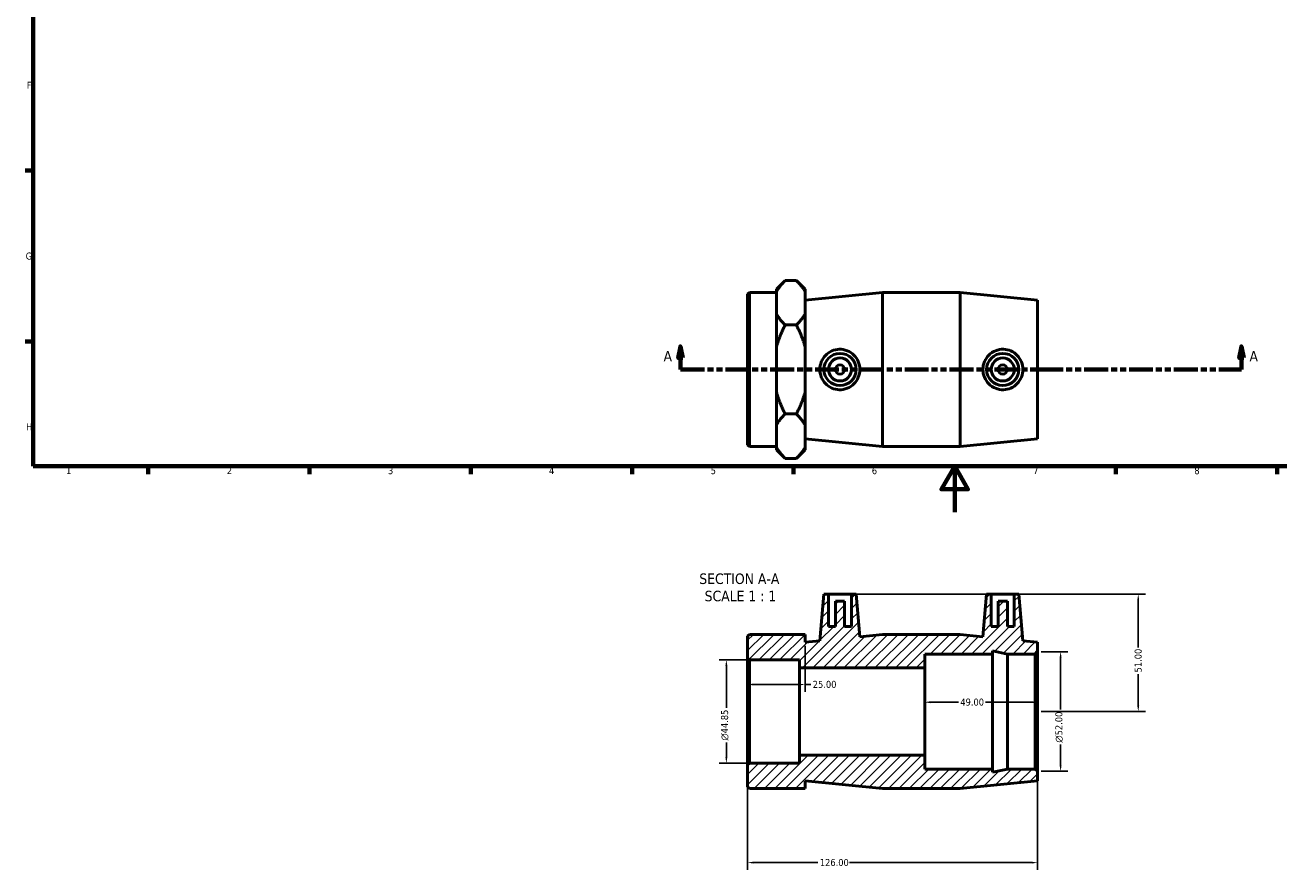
# Model space of a CAD drawing. Header units: millimetres. Extents: x 0 to 904, y -156 to 594.
# Tile 1 of 3: x 17 to 561, y -156 to 212. Entities that reach past the tile are written whole.
import ezdxf

# ---------------------------------------------------------------- set-up
doc = ezdxf.new("R2010")
doc.units = ezdxf.units.MM
doc.linetypes.add('DOUBLE_DASH_CHAIN', pattern=[1.2403, 0.6614, -0.0827, 0.1654, -0.0827, 0.1654, -0.0827])
for name, color, linetype, lineweight in [('Border (ANSI)', 7, 'Continuous', 70), ('Dimension (ANSI)', 7, 'Continuous', 25), ('Hatch (ANSI)', 7, 'Continuous', 18), ('Section Line (ANSI)', 7, 'DOUBLE_DASH_CHAIN', 70), ('Symbol (ANSI)', 7, 'Continuous', 25), ('Visible (ANSI)', 7, 'Continuous', 50)]:
    doc.layers.add(name, color=color, linetype=linetype, lineweight=lineweight)
doc.styles.add('Label Text (ANSI)', font='tahoma.ttf')
doc.styles.add('Note Text (ANSI)', font='tahoma.ttf')
doc.dimstyles.new('Default - mm (ANSI)', dxfattribs={"dimtxt": 3.048, "dimasz": 2.5, "dimexe": 3.175, "dimexo": 1.6002, "dimgap": 0.8, "dimtad": 0, "dimtoh": 1, "dimrnd": 1e-08, "dimzin": 4, "dimdsep": 46, "dimtxsty": 'Note Text (ANSI)', "dimcen": 0.09, "dimdle": 10, "dimclrd": 256, "dimclre": 256, "dimclrt": 230, "dimadec": 1, "dimazin": 1, "dimtfac": 1, "dimtofl": 0, "dimtmove": 0, "dimatfit": 3, "dimfxl": 1, "dimtolj": 1, "dimtzin": 4, "dimlwd": -1, "dimlwe": -1, "dimarcsym": 0})

# ---------------------------------------------------------------- blocks, each defined once
blk = doc.blocks.new('Borders Default Border')
at = {"layer": 'Border (ANSI)'}
for p, q in [((20, 148.5), (16.55, 148.5)), ((20, 74.25), (16.55, 74.25)), ((70.08, 20), (70.08, 16.55)), ((140.17, 20), (140.17, 16.55)), ((210.25, 20), (210.25, 16.55)), ((280.33, 20), (280.33, 16.55)), ((350.42, 20), (350.42, 16.55)), ((490.58, 20), (490.58, 16.55)), ((560.67, 20), (560.67, 16.55))]:
    blk.add_line(p, q, dxfattribs=at)
at = {"layer": 'Border (ANSI)', "flags": 128}
for points in [[(20, 20), (20, 574), (821, 574), (821, 20), (20, 20)], [(420.5, 0), (420.5, 20), (414.73, 10), (426.27, 10), (420.5, 20)]]:
    blk.add_lwpolyline(points, dxfattribs=at)
at = {"layer": 'Border (ANSI)', "color": 230, "true_color": 0xff0080, "char_height": 3.05, "attachment_point": 7, "style": 'Note Text (ANSI)'}
for s, insert in [('F', (17.29, 184.1)), ('G', (16.81, 109.79)), ('H', (16.97, 35.6)), ('1', (34.35, 16.55)), ('2', (104.2, 16.55)), ('3', (174.26, 16.49)), ('4', (244.23, 16.55)), ('5', (314.48, 16.49)), ('6', (384.49, 16.49)), ('7', (454.6, 16.55)), ('8', (524.63, 16.48))]:
    blk.add_mtext(s, dxfattribs=dict(at, insert=insert))
blk = doc.blocks.new('2dTransSection0')
at = {"layer": 'Section Line (ANSI)', "linetype": 'Continuous'}
for p, q in [((301.35, 72.06), (300.35, 67.06)), ((301.35, 67.06), (301.35, 72.06)), ((302.35, 67.06), (301.35, 72.06)), ((545.12, 72.06), (544.12, 67.06)), ((545.12, 67.06), (545.12, 72.06)), ((546.12, 67.06), (545.12, 72.06)), ((300.35, 67.06), (302.35, 67.06)), ((301.35, 62.06), (301.35, 67.06)), ((544.12, 67.06), (546.12, 67.06)), ((545.12, 62.06), (545.12, 67.06)), ((301.35, 62.06), (311.24, 62.06)), ((535.23, 62.06), (545.12, 62.06))]:
    blk.add_line(p, q, dxfattribs=at)
at = {"layer": 'Section Line (ANSI)', "linetype": 'DOUBLE_DASH_CHAIN', "ltscale": 15.71387}
blk.add_line((301.35, 62.06), (545.12, 62.06), dxfattribs=at)
at = {"layer": 'Section Line (ANSI)', "linetype": 'Continuous', "flags": 128}
for points in [[(302.35, 67.06), (301.35, 72.06), (300.35, 67.06), (302.35, 67.06)], [(546.12, 67.06), (545.12, 72.06), (544.12, 67.06), (546.12, 67.06)]]:
    blk.add_lwpolyline(points, dxfattribs=at)
at = {"layer": 'Section Line (ANSI)'}
for points in [[(302.35, 67.06), (301.35, 72.06), (300.35, 67.06), (302.35, 67.06)], [(546.12, 67.06), (545.12, 72.06), (544.12, 67.06), (546.12, 67.06)]]:
    blk.add_solid(points, dxfattribs=at)
at = {"layer": 'Section Line (ANSI)', "char_height": 4.57, "attachment_point": 7, "style": 'Label Text (ANSI)'}
for insert in [(293.99, 65.56), (548.59, 65.56)]:
    blk.add_mtext('A', dxfattribs=dict(at, insert=insert))
blk = doc.blocks.new('*D7')
at = {"layer": 'Defpoints', "color": 0, "transparency": 16777216}
for p in [(331.28, -64.22), (321.28, -109.06), (331.28, -109.06)]:
    blk.add_point(p, dxfattribs=at)
at = {"layer": 'Dimension (ANSI)', "transparency": 16777216}
for p, q in [((329.68, -64.22), (318.11, -64.22)), ((321.28, -66.72), (321.28, -85)), ((321.28, -106.56), (321.28, -100.09)), ((329.68, -109.06), (318.11, -109.06))]:
    blk.add_line(p, q, dxfattribs=at)
for points in [[(320.86, -66.72), (321.7, -66.72), (321.28, -64.22)], [(320.86, -106.56), (321.7, -106.56), (321.28, -109.06)]]:
    blk.add_solid(points, dxfattribs=at)
at = {"layer": 'Dimension (ANSI)', "color": 230, "true_color": 0xff0080, "transparency": 16777216, "insert": (318.99, -99.29), "char_height": 3.048, "attachment_point": 1, "rotation": 90, "style": 'Note Text (ANSI)'}
blk.add_mtext('\\A1;\\fAIGDT|b0|i0;\\H3.0480;\\ln\\fTahoma|b0|i0;\\H3.0480;44.85', dxfattribs=at)
blk = doc.blocks.new('*D8')
at = {"layer": 'Defpoints', "color": 0, "transparency": 16777216}
for p in [(330.53, -109.81), (456.53, -112.64), (330.53, -152.34)]:
    blk.add_point(p, dxfattribs=at)
at = {"layer": 'Dimension (ANSI)', "transparency": 16777216}
for p, q in [((330.53, -111.41), (330.53, -155.51)), ((456.53, -114.24), (456.53, -155.51)), ((333.03, -152.34), (361.1, -152.34)), ((454.03, -152.34), (374.78, -152.34))]:
    blk.add_line(p, q, dxfattribs=at)
for points in [[(333.03, -151.92), (333.03, -152.75), (330.53, -152.34)], [(454.03, -151.92), (454.03, -152.75), (456.53, -152.34)]]:
    blk.add_solid(points, dxfattribs=at)
at = {"layer": 'Dimension (ANSI)', "color": 230, "true_color": 0xff0080, "transparency": 16777216, "insert": (361.9, -150.75), "char_height": 3.048, "attachment_point": 1, "style": 'Note Text (ANSI)'}
blk.add_mtext('\\A1;126.00', dxfattribs=at)
blk = doc.blocks.new('*D9')
at = {"layer": 'Defpoints', "color": 0, "transparency": 16777216}
for p in [(456.53, -60.64), (456.53, -112.64), (466.53, -112.64)]:
    blk.add_point(p, dxfattribs=at)
at = {"layer": 'Dimension (ANSI)', "transparency": 16777216}
for p, q in [((458.13, -60.64), (469.71, -60.64)), ((466.53, -63.14), (466.53, -85.83)), ((466.53, -110.14), (466.53, -100.97)), ((458.13, -112.64), (469.71, -112.64))]:
    blk.add_line(p, q, dxfattribs=at)
for points in [[(466.11, -63.14), (466.95, -63.14), (466.53, -60.64)], [(466.11, -110.14), (466.95, -110.14), (466.53, -112.64)]]:
    blk.add_solid(points, dxfattribs=at)
at = {"layer": 'Dimension (ANSI)', "color": 230, "true_color": 0xff0080, "transparency": 16777216, "insert": (464.24, -100.17), "char_height": 3.048, "attachment_point": 1, "rotation": 90, "style": 'Note Text (ANSI)'}
blk.add_mtext('\\A1;\\fAIGDT|b0|i0;\\H3.0480;\\ln\\fTahoma|b0|i0;\\H3.0480;52.00', dxfattribs=at)
blk = doc.blocks.new('*D10')
at = {"layer": 'Defpoints', "color": 0, "transparency": 16777216}
for p in [(407.53, -82.6), (407.53, -86.64), (456.53, -86.64)]:
    blk.add_point(p, dxfattribs=at)
at = {"layer": 'Dimension (ANSI)', "transparency": 16777216}
for p, q in [((410.03, -82.6), (422.15, -82.6)), ((454.03, -82.6), (433.92, -82.6))]:
    blk.add_line(p, q, dxfattribs=at)
for points in [[(410.03, -82.18), (410.03, -83.02), (407.53, -82.6)], [(454.03, -82.18), (454.03, -83.02), (456.53, -82.6)]]:
    blk.add_solid(points, dxfattribs=at)
at = {"layer": 'Dimension (ANSI)', "color": 230, "true_color": 0xff0080, "transparency": 16777216, "insert": (422.95, -81.01), "char_height": 3.048, "attachment_point": 1, "style": 'Note Text (ANSI)'}
blk.add_mtext('\\A1;49.00', dxfattribs=at)
blk = doc.blocks.new('*D11')
at = {"layer": 'Defpoints', "color": 0, "transparency": 16777216}
for p in [(375.68, -35.64), (456.53, -86.64), (500.26, -86.64)]:
    blk.add_point(p, dxfattribs=at)
at = {"layer": 'Dimension (ANSI)', "transparency": 16777216}
for p, q in [((377.28, -35.64), (503.43, -35.64)), ((500.26, -38.14), (500.26, -58.84)), ((500.26, -84.14), (500.26, -70.44)), ((458.13, -86.64), (503.43, -86.64))]:
    blk.add_line(p, q, dxfattribs=at)
for points in [[(499.84, -38.14), (500.67, -38.14), (500.26, -35.64)], [(499.84, -84.14), (500.67, -84.14), (500.26, -86.64)]]:
    blk.add_solid(points, dxfattribs=at)
at = {"layer": 'Dimension (ANSI)', "color": 230, "true_color": 0xff0080, "transparency": 16777216, "insert": (498.67, -69.64), "char_height": 3.048, "attachment_point": 1, "rotation": 90, "style": 'Note Text (ANSI)'}
blk.add_mtext('\\A1;51.00', dxfattribs=at)
blk = doc.blocks.new('*D12')
at = {"layer": 'Defpoints', "color": 0, "transparency": 16777216}
for p in [(355.53, -56.49), (330.53, -74.9), (355.53, -74.9)]:
    blk.add_point(p, dxfattribs=at)
at = {"layer": 'Dimension (ANSI)', "transparency": 16777216}
for p, q in [((355.53, -58.09), (355.53, -78.08)), ((333.03, -74.9), (353.03, -74.9)), ((355.53, -74.9), (358.03, -74.9))]:
    blk.add_line(p, q, dxfattribs=at)
for points in [[(333.03, -74.48), (333.03, -75.32), (330.53, -74.9)], [(353.03, -74.48), (353.03, -75.32), (355.53, -74.9)]]:
    blk.add_solid(points, dxfattribs=at)
at = {"layer": 'Dimension (ANSI)', "color": 230, "true_color": 0xff0080, "transparency": 16777216, "insert": (358.83, -73.31), "char_height": 3.048, "attachment_point": 1, "style": 'Note Text (ANSI)'}
blk.add_mtext('\\A1;25.00', dxfattribs=at)

msp = doc.modelspace()

# ---------------------------------------------------------------- hatches: boundary and pattern name
at = {"layer": 'Hatch (ANSI)'}
h = msp.add_hatch(dxfattribs=at)
h.set_pattern_fill('ANSI31', color=256, scale=25.4, style=0)
h.set_pattern_definition([(45, (0, 0), (-2.245064, 2.245064), [])])
h.paths.add_polyline_path([(422.865, -53.14), (389.198, -53.14), (379.298, -54.125), (377.681, -35.64), (375.681, -35.64), (375.681, -49.64), (372.681, -49.64), (372.681, -38.64), (368.681, -38.64), (368.681, -49.64), (365.681, -49.64), (365.681, -35.64), (363.681, -35.64), (361.913, -55.855), (355.531, -56.49), (355.531, -53.14), (343.031, -53.14), (331.281, -53.14), (330.531, -53.89), (330.531, -63.468), (331.281, -64.218), (353.031, -64.218), (353.031, -67.64), (407.531, -67.64), (407.531, -61.64), (436.931, -61.64), (436.931, -60.252), (443.465, -61.64), (455.531, -61.64), (456.531, -60.64), (456.531, -56.49), (450.15, -55.855), (448.381, -35.64), (446.381, -35.64), (446.381, -49.64), (443.381, -49.64), (443.381, -38.64), (439.381, -38.64), (439.381, -49.64), (436.381, -49.64), (436.381, -35.64), (434.381, -35.64), (432.764, -54.125)])
h.paths.add_polyline_path([(389.198, -120.14), (422.865, -120.14), (456.531, -116.79), (456.531, -112.64), (455.531, -111.64), (443.465, -111.64), (436.931, -113.029), (436.931, -111.64), (407.531, -111.64), (407.531, -105.64), (353.031, -105.64), (353.031, -109.063), (331.281, -109.063), (330.531, -109.813), (330.531, -119.39), (331.281, -120.14), (343.031, -120.14), (355.531, -120.14), (355.531, -116.79)])

# ---------------------------------------------------------------- linework, layer by layer
at = {"layer": 'Visible (ANSI)'}
for p, q in [((343.031, 96.94), (346.831, 100.74)), ((351.731, 100.74), (346.831, 100.74)), ((355.531, 96.94), (351.731, 100.74)), ((330.531, 94.808), (331.281, 95.558)), ((330.531, 29.308), (330.531, 94.808)), ((331.281, 95.558), (331.281, 28.558)), ((331.281, 95.558), (343.031, 95.558)), ((343.031, 96.94), (343.031, 95.931)), ((343.031, 91.07), (343.031, 95.931)), ((355.531, 95.931), (355.531, 96.94)), ((355.531, 86.208), (355.531, 95.931)), ((355.531, 92.208), (389.198, 95.558)), ((389.198, 28.558), (389.198, 95.558)), ((389.198, 95.558), (422.865, 95.558)), ((422.865, 28.558), (422.865, 95.558)), ((456.531, 92.208), (422.865, 95.558)), ((343.031, 86.208), (343.031, 91.07)), ((456.531, 31.908), (456.531, 92.208)), ((343.031, 86.208), (343.031, 71.781)), ((355.531, 71.781), (355.531, 86.208)), ((351.731, 81.399), (346.831, 81.399)), ((343.031, 62.058), (343.031, 71.781)), ((355.531, 52.335), (355.531, 71.781)), ((343.031, 52.335), (343.031, 62.058)), ((343.031, 52.335), (343.031, 37.907)), ((355.531, 37.907), (355.531, 52.335)), ((351.731, 42.717), (346.831, 42.717)), ((343.031, 33.046), (343.031, 37.907)), ((343.031, 28.184), (343.031, 33.046)), ((355.531, 28.184), (355.531, 37.907)), ((330.531, 29.308), (331.281, 28.558)), ((331.281, 28.558), (343.031, 28.558)), ((343.031, 28.184), (343.031, 27.175)), ((355.531, 31.908), (389.198, 28.558)), ((355.531, 27.175), (355.531, 28.184)), ((389.198, 28.558), (422.865, 28.558)), ((456.531, 31.908), (422.865, 28.558)), ((343.031, 27.175), (346.831, 23.375)), ((351.731, 23.375), (346.831, 23.375)), ((355.531, 27.175), (351.731, 23.375)), ((363.681, -35.64), (361.913, -55.855)), ((365.681, -35.64), (363.681, -35.64)), ((365.681, -49.64), (365.681, -35.64)), ((365.681, -35.64), (375.681, -35.64)), ((377.681, -35.64), (375.681, -35.64)), ((375.681, -35.64), (375.681, -49.64)), ((379.298, -54.125), (377.681, -35.64)), ((434.381, -35.64), (432.764, -54.125)), ((436.381, -35.64), (434.381, -35.64)), ((436.381, -49.64), (436.381, -35.64)), ((436.381, -35.64), (446.381, -35.64)), ((448.381, -35.64), (446.381, -35.64)), ((446.381, -35.64), (446.381, -49.64)), ((450.15, -55.855), (448.381, -35.64)), ((372.681, -38.64), (368.681, -38.64)), ((368.681, -38.64), (368.681, -49.64)), ((372.681, -49.64), (372.681, -38.64)), ((443.381, -38.64), (439.381, -38.64)), ((439.381, -38.64), (439.381, -49.64)), ((443.381, -49.64), (443.381, -38.64)), ((331.281, -53.14), (330.531, -53.89)), ((330.531, -53.89), (330.531, -63.468)), ((343.031, -53.14), (331.281, -53.14)), ((355.531, -53.14), (343.031, -53.14)), ((355.531, -56.49), (355.531, -53.14)), ((368.681, -49.64), (365.681, -49.64)), ((375.681, -49.64), (372.681, -49.64)), ((389.198, -53.14), (379.298, -54.125)), ((422.865, -53.14), (389.198, -53.14)), ((432.764, -54.125), (422.865, -53.14)), ((439.381, -49.64), (436.381, -49.64)), ((446.381, -49.64), (443.381, -49.64)), ((361.913, -55.855), (355.531, -56.49)), ((456.531, -56.49), (450.15, -55.855)), ((456.531, -60.64), (456.531, -56.49)), ((330.531, -63.468), (331.281, -64.218)), ((330.531, -63.468), (330.531, -109.813)), ((331.281, -64.218), (353.031, -64.218)), ((331.281, -109.063), (331.281, -64.218)), ((353.031, -64.218), (353.031, -67.64)), ((407.531, -67.64), (407.531, -61.64)), ((407.531, -61.64), (436.931, -61.64)), ((436.931, -61.64), (436.931, -60.252)), ((436.931, -60.252), (443.465, -61.64)), ((436.931, -111.64), (436.931, -61.64)), ((443.465, -61.64), (455.531, -61.64)), ((443.465, -111.64), (443.465, -61.64)), ((455.531, -61.64), (456.531, -60.64)), ((455.531, -61.64), (455.531, -111.64)), ((456.531, -112.64), (456.531, -60.64)), ((353.031, -67.64), (407.531, -67.64)), ((353.031, -105.64), (353.031, -67.64)), ((407.531, -105.64), (407.531, -67.64)), ((407.531, -105.64), (353.031, -105.64)), ((353.031, -105.64), (353.031, -109.063)), ((407.531, -111.64), (407.531, -105.64)), ((331.281, -109.063), (330.531, -109.813)), ((330.531, -109.813), (330.531, -119.39)), ((353.031, -109.063), (331.281, -109.063)), ((436.931, -111.64), (407.531, -111.64)), ((443.465, -111.64), (436.931, -113.029)), ((436.931, -113.029), (436.931, -111.64)), ((455.531, -111.64), (443.465, -111.64)), ((456.531, -112.64), (455.531, -111.64)), ((456.531, -116.79), (456.531, -112.64)), ((330.531, -119.39), (331.281, -120.14)), ((355.531, -120.14), (355.531, -116.79)), ((355.531, -116.79), (389.198, -120.14)), ((422.865, -120.14), (456.531, -116.79)), ((331.281, -120.14), (343.031, -120.14)), ((343.031, -120.14), (355.531, -120.14)), ((389.198, -120.14), (422.865, -120.14))]:
    msp.add_line(p, q, dxfattribs=at)
for centre, radius in [((370.681, 62.058), 7), ((370.681, 62.058), 5), ((441.381, 62.058), 7), ((441.381, 62.058), 5), ((370.681, 62.058), 2), ((441.381, 62.058), 2)]:
    msp.add_circle(centre, radius, dxfattribs=at)
for points, weights in [([(346.831, 100.74), (344.302, 98.212), (343.031, 95.931)], [1, 1.00865828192, 1]), ([(355.531, 95.931), (354.26, 98.212), (351.731, 100.74)], [1, 1.00865828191, 1]), ([(343.031, 86.208), (344.302, 83.928), (346.831, 81.399)], [1, 1.00865828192, 1]), ([(351.731, 81.399), (354.26, 83.928), (355.531, 86.208)], [1, 1.00865828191, 1]), ([(346.831, 81.399), (344.302, 76.342), (343.031, 71.781)], [1, 1.00865828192, 1]), ([(355.531, 71.781), (354.26, 76.342), (351.731, 81.399)], [1, 1.00865828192, 1]), ([(343.031, 52.335), (344.302, 47.774), (346.831, 42.717)], [1, 1.00865828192, 1]), ([(351.731, 42.717), (354.26, 47.774), (355.531, 52.335)], [1, 1.00865828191, 1]), ([(346.831, 42.717), (344.302, 40.188), (343.031, 37.907)], [1, 1.00865828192, 1]), ([(355.531, 37.907), (354.26, 40.188), (351.731, 42.717)], [1, 1.00865828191, 1]), ([(343.031, 28.184), (344.302, 25.904), (346.831, 23.375)], [1, 1.00865828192, 1]), ([(351.731, 23.375), (354.26, 25.904), (355.531, 28.184)], [1, 1.00865828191, 1])]:
    msp.add_rational_spline(points, weights, degree=2, dxfattribs=at)
for points, knots in [([(370.364, 53.259), (369.292, 53.289), (368.152, 53.534), (366.064, 54.463), (365.117, 55.146), (363.624, 56.701), (362.978, 57.68), (362.122, 59.816), (361.913, 60.974), (361.913, 63.142), (362.122, 64.299), (362.978, 66.436), (363.624, 67.415), (365.117, 68.97), (366.064, 69.653), (368.152, 70.581), (369.292, 70.827), (371.504, 70.888), (372.711, 70.681), (374.921, 69.79), (375.924, 69.108), (377.493, 67.538), (378.17, 66.55), (379.073, 64.372), (379.298, 63.181), (379.298, 60.935), (379.073, 59.744), (378.17, 57.566), (377.493, 56.578), (375.924, 55.008), (374.921, 54.325), (372.711, 53.435), (371.504, 53.228), (370.364, 53.259)], [0, 0, 0, 0, 0.3231205, 0.3231205, 0.646241, 0.646241, 0.971519, 0.971519, 1.296797, 1.296797, 1.622075, 1.622075, 1.9473529, 1.9473529, 2.2704734, 2.2704734, 2.5935939, 2.5935939, 2.9372954, 2.9372954, 3.2809969, 3.2809969, 3.6178207, 3.6178207, 3.9546445, 3.9546445, 4.2914682, 4.2914682, 4.628292, 4.628292, 4.9719935, 4.9719935, 5.315695, 5.315695, 5.315695, 5.315695]), ([(441.698, 53.259), (440.558, 53.228), (439.351, 53.435), (437.142, 54.325), (436.138, 55.008), (434.57, 56.578), (433.892, 57.566), (432.989, 59.744), (432.764, 60.935), (432.764, 63.181), (432.989, 64.372), (433.892, 66.55), (434.57, 67.538), (436.138, 69.108), (437.142, 69.79), (439.351, 70.681), (440.558, 70.888), (442.77, 70.827), (443.911, 70.581), (445.998, 69.653), (446.945, 68.97), (448.438, 67.415), (449.084, 66.436), (449.94, 64.299), (450.15, 63.142), (450.15, 60.974), (449.94, 59.816), (449.084, 57.68), (448.438, 56.701), (446.945, 55.146), (445.998, 54.463), (443.911, 53.534), (442.77, 53.289), (441.698, 53.259)], [0, 0, 0, 0, 0.3437015, 0.3437015, 0.687403, 0.687403, 1.0242268, 1.0242268, 1.3610505, 1.3610505, 1.6978743, 1.6978743, 2.0346981, 2.0346981, 2.3783996, 2.3783996, 2.7221011, 2.7221011, 3.0452216, 3.0452216, 3.3683421, 3.3683421, 3.6936201, 3.6936201, 4.018898, 4.018898, 4.344176, 4.344176, 4.669454, 4.669454, 4.9925745, 4.9925745, 5.315695, 5.315695, 5.315695, 5.315695])]:
    msp.add_open_spline(points, degree=3, knots=knots, dxfattribs=at)

# ---------------------------------------------------------------- block references
msp.add_blockref('Borders Default Border', (0, 0))
at = {"layer": 'Section Line (ANSI)'}
msp.add_blockref('2dTransSection0', (0, 0), dxfattribs=at)

# ---------------------------------------------------------------- texts
at = {"layer": 'Symbol (ANSI)', "char_height": 4.572, "attachment_point": 7, "style": 'Label Text (ANSI)'}
for s, insert in [('SECTION A-A', (309.522, -31.285)), ('SCALE 1 : 1', (311.842, -38.798))]:
    msp.add_mtext(s, dxfattribs=dict(at, insert=insert))

# ---------------------------------------------------------------- dimensions: what is measured, and where the dimension line sits
at = {"layer": 'Dimension (ANSI)'}
for base, p1, p2, angle, override, picture, middle in [((500.258, -86.64), (375.681, -35.64), (456.531, -86.64), 90, {"dimtoh": 0, "dimdec": 2, "dimtp": 0, "dimtm": 0, "dimtdec": 2, "dimatfit": 1}, '*D11', (500.258, -64.64)), ((407.531, -82.6), (456.531, -86.64), (407.531, -86.64), 180, {"dimtoh": 0, "dimdec": 2, "dimse1": 1, "dimse2": 1, "dimtp": 0, "dimtm": 0, "dimtdec": 2, "dimatfit": 1}, '*D10', (428.031, -82.6)), ((330.531, -152.338), (456.531, -112.64), (330.531, -109.813), 180, {"dimtoh": 0, "dimdec": 2, "dimtp": 0, "dimtm": 0, "dimtdec": 2, "dimatfit": 1}, '*D8', (367.942, -152.338))]:
    dim = msp.add_linear_dim(base=base, p1=p1, p2=p2, angle=angle, dimstyle='Default - mm (ANSI)', override=override, dxfattribs=at)
    dim.commit()
    dim.dimension.update_dxf_attribs({"geometry": picture, "text_midpoint": middle, "dimtype": 160})
dim = msp.add_linear_dim(base=(355.531, -74.901), p1=(330.531, -74.901), p2=(355.531, -56.49), dimstyle='Default - mm (ANSI)', override={"dimtoh": 0, "dimdec": 2, "dimse1": 1, "dimtp": 0, "dimtm": 0, "dimtdec": 2, "dimatfit": 2}, dxfattribs=at)
dim.commit()
dim.dimension.update_dxf_attribs({"geometry": '*D12', "text_midpoint": (363.846, -74.901), "dimtype": 160})
for base, p1, p2, picture, middle in [((321.281218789, -109.062796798), (331.281218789, -64.217796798), (331.281218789, -109.062796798), '*D7', (321.281218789, -92.545796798)), ((466.531, -112.64), (456.531, -60.64), (456.531, -112.64), '*D9', (466.531, -93.4))]:
    dim = msp.add_linear_dim(base=base, p1=p1, p2=p2, angle=90, text='\\fAIGDT|b0|i0;\\H3.0480;\\ln\\fTahoma|b0|i0;\\H3.0480;<>', dimstyle='Default - mm (ANSI)', override={"dimtoh": 0, "dimdec": 2, "dimtp": 0, "dimtm": 0, "dimtdec": 2, "dimatfit": 1}, dxfattribs=at)
    dim.commit()
    dim.dimension.update_dxf_attribs({"geometry": picture, "text_midpoint": middle, "dimtype": 160})

doc.saveas('drawing.dxf')
